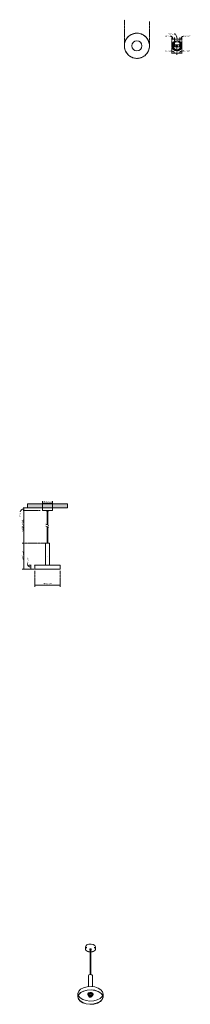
# Model space of a CAD drawing. Header units: millimetres. Extents: x 6318 to 8017, y -2937 to 6855.
import ezdxf

# ---------------------------------------------------------------- set-up
doc = ezdxf.new("R2010")
doc.units = ezdxf.units.MM
doc.linetypes.add('Dash', pattern=[6, 3, -3])
for name, color, linetype, lineweight in [('Cotas', 7, 'Continuous', 9), ('Cotas-6', 7, 'Continuous', 9), ('Lighthing Fixture Detail Wide Black', 7, 'Continuous', 20), ('Luminarias', 7, 'Continuous', 20), ('Techos', 7, 'Continuous', 9)]:
    doc.layers.add(name, color=color, linetype=linetype, lineweight=lineweight)
doc.layers.add('Lighthing Fixture Dim Grey Dash', color=7, linetype='Dash', lineweight=9, true_color=0xd2d2d2)
doc.styles.add('Arial Narrow', font='ARIALN.TTF', dxfattribs={"height": 13.2})
doc.dimstyles.new('FARO_-_2_2mm_Arial_Narrow_mm_Inch_Left', dxfattribs={"dimscale": 304.8, "dimtxt": 13.509289, "dimasz": 0, "dimexe": 0.059055, "dimexo": 0.0625, "dimgap": 0.009843, "dimtad": 1, "dimdec": 0, "dimzin": 0, "dimdsep": 46, "dimtxsty": 'Arial Narrow', "dimblk1": 'NONE', "dimblk2": 'NONE', "dimsah": 1, "dimcen": 0.09, "dimadec": 0, "dimazin": 0, "dimtfac": 1, "dimtdec": 4, "dimtix": 1, "dimtmove": 1, "dimatfit": 3, "dimfxl": 0.019685, "dimfxlon": 1, "dimtvp": 1, "dimtolj": 1, "dimtzin": 0, "dimarcsym": 2})
doc.dimstyles.new('FARO_-_2_2mm_Arial_Narrow_mm_Inch_Left_1', dxfattribs={"dimscale": 304.8, "dimtxt": 13.509289, "dimasz": 0, "dimexe": 0.059055, "dimexo": 0.0625, "dimgap": 0.009843, "dimtad": 1, "dimdec": 0, "dimzin": 0, "dimdsep": 46, "dimtxsty": 'Arial Narrow', "dimblk1": 'NONE', "dimblk2": 'NONE', "dimsah": 1, "dimcen": 0.09, "dimadec": 0, "dimazin": 0, "dimtfac": 1, "dimtdec": 4, "dimtix": 1, "dimtmove": 0, "dimatfit": 3, "dimfxl": 0.019685, "dimfxlon": 1, "dimtvp": 1, "dimtolj": 1, "dimtzin": 0, "dimarcsym": 2})

# ---------------------------------------------------------------- blocks, each defined once
blk = doc.blocks.new('20160 - 20161 WHIZZ satin gold and Black pendant lamp-463938-Alzado_PDF')
at = {"layer": 'Luminarias'}
for p, q in [((6591.4, 1963), (6591.4, 1832.4)), ((6598.6, 1829.8), (6598.6, 1963)), ((6591.4, 1813.3), (6591.4, 1650.5)), ((6598.6, 1650.5), (6598.6, 1810.7))]:
    blk.add_line(p, q, dxfattribs=at)
at = {"layer": 'Luminarias', "flags": 128}
for points in [[(6588.5, 1963.5), (6588.5, 1963.6), (6588.5, 1963.6), (6588.5, 1963.6), (6588.5, 1963.7), (6588.5, 1963.7), (6588.5, 1963.7), (6588.5, 1963.8), (6588.5, 1963.8), (6588.5, 1963.8)], [(6588.8, 1963.2), (6588.8, 1963.2), (6588.8, 1963.2), (6588.7, 1963.3), (6588.7, 1963.3), (6588.7, 1963.3), (6588.7, 1963.3), (6588.6, 1963.4), (6588.6, 1963.4)], [(6601.4, 1963.8), (6601.4, 1963.8), (6601.4, 1963.8), (6601.4, 1963.7), (6601.4, 1963.7), (6601.4, 1963.7), (6601.4, 1963.6), (6601.4, 1963.6), (6601.4, 1963.6), (6601.4, 1963.5)]]:
    blk.add_lwpolyline(points, dxfattribs=at)
blk = doc.blocks.new('20160 - 20161 WHIZZ satin gold and Black pendant lamp-463938-00 Isometrico PDF')
at = {"layer": 'Luminarias', "color": 253, "lineweight": 9, "true_color": 0xaaaaaa}
for p, q in [((2348.4, -2367), (2348.4, -2386.2)), ((2357.4, -2367), (2357.4, -2380.1)), ((2391.9, -2387.6), (2393.3, -2385.1)), ((2391.9, -2387.5), (2391.9, -2396.5)), ((2394.4, -2387.5), (2394.4, -2392.1)), ((2394.8, -2381.9), (2394.8, -2641.1)), ((2394.8, -2398.2), (2395.3, -2395.8)), ((2402, -2641.1), (2402, -2381.9)), ((2402.4, -2392.1), (2402.4, -2387.5)), ((2404.9, -2396.5), (2404.9, -2387.5)), ((2439.4, -2380.1), (2439.4, -2367)), ((2448.4, -2386.2), (2448.4, -2367)), ((2378.4, -2653.1), (2382.7, -2645.2)), ((2378.4, -2652.4), (2378.4, -2760.9)), ((2418.4, -2760.9), (2418.4, -2652.4)), ((2273.4, -2832), (2273.4, -2864.7)), ((2274.9, -2833.3), (2274.9, -2864.7)), ((2370.6, -2834.1), (2370.6, -2835.7)), ((2371.7, -2837), (2371.7, -2839.4)), ((2377.6, -2839.4), (2377.6, -2845.1)), ((2378.4, -2821.1), (2378.4, -2832)), ((2378.4, -2835.7), (2378.4, -2837)), ((2380.6, -2821.8), (2380.6, -2823.4)), ((2380.6, -2823.4), (2380.6, -2834.1)), ((2384.5, -2838.7), (2380.7, -2845.7)), ((2416.2, -2823.4), (2416.2, -2821.8)), ((2416.2, -2834.1), (2416.2, -2823.4)), ((2418.4, -2832), (2418.4, -2821.1)), ((2418.4, -2837), (2418.4, -2835.7)), ((2419.2, -2845.1), (2419.2, -2839.4)), ((2425.1, -2839.4), (2425.1, -2837)), ((2426.2, -2835.7), (2426.2, -2834.1)), ((2521.9, -2864.7), (2521.9, -2833.3)), ((2523.4, -2864.7), (2523.4, -2832)), ((2380.7, -2845.1), (2380.7, -2856.9)), ((2412.7, -2851.7), (2410.3, -2854.2)), ((2413.8, -2852.6), (2411.7, -2854.9)), ((2416.2, -2856.9), (2416.2, -2845.1)), ((2419.3, -2849), (2416.6, -2850.6))]:
    blk.add_line(p, q, dxfattribs=at)
for points in [[(2348.4, -2367, 0), (2351.2, -2357.5, 0), (2363, -2346.6, 0)], [(2363, -2346.6, 0), (2381.9, -2339.8, 0), (2404, -2338.4, 0), (2425, -2342.6, 0), (2440.7, -2351.7, 0), (2448.1, -2363.8, 0), (2448.4, -2367, 0)], [(2348.4, -2386.2, 0), (2348.4, -2387.5, 0), (2348.6, -2388.7, 0), (2348.8, -2389.9, 0), (2349.1, -2391.1, 0), (2349.5, -2392.3, 0), (2349.9, -2393.5, 0), (2350.4, -2394.6, 0), (2351.1, -2395.8, 0), (2351.8, -2396.9, 0), (2352.5, -2398, 0), (2353.4, -2399.1, 0), (2354.3, -2400.2, 0), (2355.2, -2401.2, 0), (2356.3, -2402.2, 0), (2357.4, -2403.2, 0), (2358.6, -2404.1, 0), (2359.8, -2405.1, 0), (2361.1, -2406, 0), (2362.5, -2406.8, 0), (2363.9, -2407.6, 0), (2365.3, -2408.4, 0), (2366.9, -2409.2, 0), (2368.4, -2409.9, 0), (2370, -2410.6, 0), (2371.7, -2411.2, 0), (2373.4, -2411.8, 0), (2375.1, -2412.4, 0), (2376.9, -2412.9, 0), (2378.7, -2413.4, 0), (2380.5, -2413.8, 0), (2382.4, -2414.2, 0), (2384.2, -2414.5, 0), (2386.1, -2414.8, 0), (2388.1, -2415.1, 0), (2390, -2415.3, 0), (2392, -2415.5, 0), (2393.9, -2415.6, 0), (2394.8, -2415.7, 0)], [(2391.9, -2396.5, 0), (2391.9, -2396.7, 0), (2391.9, -2396.9, 0), (2392, -2397.1, 0), (2392, -2397.3, 0), (2392.1, -2397.4, 0), (2392.1, -2397.6, 0), (2392.2, -2397.8, 0), (2392.3, -2398, 0), (2392.4, -2398.1, 0), (2392.5, -2398.3, 0), (2392.6, -2398.5, 0), (2392.8, -2398.6, 0), (2392.9, -2398.8, 0), (2393.1, -2398.9, 0), (2393.2, -2399, 0), (2393.4, -2399.2, 0), (2393.5, -2399.3, 0), (2393.7, -2399.4, 0), (2393.9, -2399.5, 0), (2394.1, -2399.6, 0), (2394.3, -2399.7, 0), (2394.4, -2399.8, 0), (2394.7, -2399.9, 0), (2394.8, -2400, 0)], [(2393.3, -2385.1, 0), (2399.4, -2383.7, 0), (2404.4, -2386.1, 0), (2404.9, -2387.5, 0)], [(2395.3, -2395.8, 0), (2400.9, -2395.4, 0), (2402, -2398.2, 0)], [(2402, -2400, 0), (2402, -2400, 0), (2402.2, -2399.9, 0), (2402.4, -2399.8, 0), (2402.6, -2399.7, 0), (2402.8, -2399.6, 0), (2403, -2399.5, 0), (2403.2, -2399.3, 0), (2403.3, -2399.2, 0)], [(2402, -2415.7, 0), (2403.8, -2415.6, 0), (2405.7, -2415.4, 0), (2407.7, -2415.2, 0), (2409.6, -2415, 0), (2411.5, -2414.7, 0), (2413.4, -2414.4, 0), (2415.3, -2414, 0), (2417.2, -2413.6, 0), (2419, -2413.1, 0), (2420.8, -2412.7, 0), (2422.5, -2412.1, 0), (2424.2, -2411.5, 0), (2425.9, -2410.9, 0), (2427.5, -2410.3, 0), (2429.1, -2409.6, 0), (2430.7, -2408.8, 0), (2432.1, -2408.1, 0), (2433.4, -2407.3, 0)], [(2404.9, -2396.5, 0), (2404.9, -2396.7, 0), (2404.9, -2396.9, 0), (2404.8, -2397.1, 0), (2404.8, -2397.3, 0), (2404.7, -2397.4, 0), (2404.7, -2397.6, 0), (2404.6, -2397.8, 0), (2404.5, -2398, 0), (2404.4, -2398.1, 0), (2404.3, -2398.3, 0), (2404.2, -2398.5, 0), (2404, -2398.6, 0), (2403.9, -2398.8, 0), (2403.8, -2398.9, 0), (2403.6, -2399, 0), (2403.4, -2399.2, 0), (2403.3, -2399.2, 0)], [(2448.4, -2386.2, 0), (2448.4, -2387.5, 0), (2448.2, -2388.7, 0), (2448, -2389.9, 0), (2447.7, -2391.1, 0), (2447.3, -2392.3, 0), (2446.9, -2393.5, 0), (2446.4, -2394.6, 0), (2445.7, -2395.8, 0), (2445, -2396.9, 0), (2444.3, -2398, 0), (2443.4, -2399.1, 0), (2442.5, -2400.2, 0), (2441.6, -2401.2, 0), (2440.5, -2402.2, 0), (2439.4, -2403.2, 0), (2438.2, -2404.1, 0), (2437, -2405.1, 0), (2435.7, -2406, 0), (2434.3, -2406.8, 0), (2433.4, -2407.3, 0)], [(2382.7, -2645.2, 0), (2396.1, -2640.9, 0), (2410.8, -2643.4, 0), (2418.3, -2651.1, 0), (2418.3, -2653.3, 0)], [(2300.4, -2787.2, 0), (2281.2, -2806.9, 0), (2273.5, -2829, 0), (2273.5, -2834.7, 0)], [(2496.4, -2909.5, 0), (2467.6, -2924.8, 0), (2432, -2934.2, 0), (2393.2, -2936.8, 0), (2354.8, -2932.3, 0), (2320.8, -2921.3, 0), (2294.3, -2904.6, 0), (2278, -2884.1, 0), (2273.5, -2861.7, 0), (2281.2, -2839.5, 0), (2300.4, -2819.9, 0)], [(2495.2, -2909, 0), (2466.8, -2924.1, 0), (2431.6, -2933.4, 0), (2393.2, -2935.9, 0), (2355.4, -2931.5, 0), (2321.7, -2920.6, 0), (2295.5, -2904.2, 0), (2279.5, -2883.9, 0), (2275, -2861.7, 0), (2282.6, -2839.9, 0), (2301.6, -2820.4, 0)], [(2495.2, -2909, 0), (2466.8, -2924.1, 0), (2431.6, -2933.4, 0), (2393.2, -2935.9, 0), (2355.4, -2931.5, 0), (2321.7, -2920.6, 0), (2295.5, -2904.2, 0), (2279.5, -2883.9, 0), (2275, -2861.7, 0), (2282.6, -2839.9, 0), (2301.6, -2820.4, 0)], [(2494.6, -2908.7, 0), (2466.3, -2923.7, 0), (2431.4, -2932.9, 0), (2393.3, -2935.5, 0), (2355.6, -2931.1, 0), (2322.2, -2920.2, 0), (2296.2, -2903.9, 0), (2280.2, -2883.8, 0), (2275.8, -2861.7, 0), (2283.4, -2840, 0), (2302.2, -2820.7, 0)], [(2523.3, -2834.4, 0), (2518.8, -2812.6, 0), (2502.5, -2792.1, 0), (2476, -2775.5, 0), (2442, -2764.4, 0), (2403.6, -2759.9, 0), (2364.8, -2762.5, 0), (2329.2, -2771.9, 0), (2300.4, -2787.2, 0)], [(2300.4, -2819.9, 0), (2329.2, -2804.6, 0), (2364.8, -2795.2, 0), (2403.6, -2792.6, 0), (2442, -2797.1, 0), (2476, -2808.1, 0), (2502.5, -2824.8, 0), (2518.8, -2845.3, 0), (2523.3, -2867.7, 0), (2515.6, -2889.9, 0), (2496.4, -2909.5, 0)], [(2301.6, -2820.4, 0), (2330, -2805.3, 0), (2365.2, -2796, 0), (2403.6, -2793.5, 0), (2441.4, -2797.9, 0), (2475.1, -2808.8, 0), (2501.3, -2825.2, 0), (2517.3, -2845.5, 0), (2521.8, -2867.7, 0), (2514.2, -2889.5, 0), (2495.2, -2909, 0)], [(2301.6, -2820.4, 0), (2330, -2805.3, 0), (2365.2, -2796, 0), (2403.6, -2793.5, 0), (2441.4, -2797.9, 0), (2475.1, -2808.8, 0), (2501.3, -2825.2, 0), (2517.3, -2845.5, 0), (2521.8, -2867.7, 0), (2514.2, -2889.5, 0), (2495.2, -2909, 0)], [(2302.2, -2820.7, 0), (2330.5, -2805.7, 0), (2365.4, -2796.5, 0), (2403.5, -2793.9, 0), (2441.2, -2798.3, 0), (2474.6, -2809.2, 0), (2500.6, -2825.5, 0), (2516.6, -2845.6, 0), (2521, -2867.7, 0), (2513.4, -2889.4, 0), (2494.6, -2908.7, 0)], [(2370.6, -2834.3, 0), (2370.7, -2833.4, 0), (2376.6, -2824.1, 0)], [(2371.9, -2840.3, 0), (2370.7, -2835, 0), (2376.6, -2825.8, 0)], [(2371.7, -2837.3, 0), (2371.7, -2836.4, 0), (2377.5, -2827.4, 0)], [(2379.8, -2850.4, 0), (2376.2, -2847.9, 0), (2371.7, -2838.7, 0), (2377.5, -2829.8, 0)], [(2376.6, -2824.1, 0), (2390.9, -2818.6, 0), (2408.1, -2819.1, 0), (2421.5, -2825.2, 0), (2426.1, -2834.8, 0)], [(2376.6, -2825.8, 0), (2390.9, -2820.3, 0), (2408.1, -2820.7, 0), (2421.5, -2826.8, 0), (2426.1, -2836.4, 0), (2425.2, -2839.8, 0)], [(2377.5, -2827.4, 0), (2391.2, -2822.2, 0), (2407.7, -2822.6, 0), (2420.7, -2828.5, 0), (2425.1, -2837.7, 0)], [(2377.5, -2829.8, 0), (2391.2, -2824.5, 0), (2407.7, -2824.9, 0), (2420.7, -2830.9, 0), (2425.1, -2840, 0), (2419.3, -2849, 0)], [(2377.6, -2839.6, 0), (2377.7, -2838.9, 0), (2382.1, -2831.9, 0)], [(2380.7, -2851.4, 0), (2377.7, -2844.6, 0), (2382.1, -2837.7, 0)], [(2382.1, -2831.9, 0), (2392.8, -2827.8, 0), (2405.6, -2828.2, 0), (2415.7, -2832.8, 0), (2419.1, -2839.9, 0)], [(2382.1, -2837.7, 0), (2392.8, -2833.6, 0), (2405.6, -2833.9, 0), (2415.7, -2838.5, 0), (2419.1, -2845.6, 0), (2416.2, -2851.2, 0)], [(2416.1, -2845.9, 0), (2416, -2843.9, 0), (2409.4, -2837.1, 0), (2396.4, -2834.9, 0), (2384.5, -2838.7, 0)], [(2494.6, -2878.1, 0), (2466.3, -2893.1, 0), (2431.4, -2902.3, 0), (2393.3, -2904.9, 0), (2355.6, -2900.5, 0), (2322.2, -2889.6, 0), (2296.2, -2873.3, 0), (2280.2, -2853.1, 0), (2278.6, -2849.4, 0)], [(2412.3, -2863.3, 0), (2400.4, -2867.1, 0), (2387.4, -2865, 0), (2380.8, -2858.1, 0), (2384.5, -2850.6, 0)], [(2411.7, -2863, 0), (2400.4, -2866.7, 0), (2387.9, -2864.6, 0), (2381.6, -2858.1, 0), (2385.1, -2850.9, 0)], [(2411.7, -2854.9, 0), (2400.4, -2858.5, 0), (2387.9, -2856.4, 0), (2383.1, -2852.8, 0)], [(2410.3, -2854.2, 0), (2400.1, -2857.5, 0), (2389, -2855.6, 0), (2384.1, -2851.7, 0)], [(2384.5, -2850.6, 0), (2396.4, -2846.8, 0), (2409.4, -2848.9, 0), (2416, -2855.8, 0), (2412.3, -2863.3, 0)], [(2385.1, -2850.9, 0), (2396.5, -2847.2, 0), (2408.9, -2849.3, 0), (2415.2, -2855.8, 0), (2411.7, -2863, 0)], [(2518.2, -2849.4, 0), (2513.4, -2858.8, 0), (2494.6, -2878.1, 0)]]:
    blk.add_polyline3d(points, dxfattribs=at)
blk = doc.blocks.new('20160 - 20161 WHIZZ satin gold and Black pendant lamp-463938-Planta_PDF')
at = {"layer": 'Luminarias'}
for start, end in [(125.38205, 144.61795), (120.68121, 123.75182), (115.83205, 118.75078), (110.97033, 114.02967), (106.24922, 109.16795), (101.24818, 104.31879), (90, 99.61795), (80.38205, 90), (75.68121, 78.75182), (70.83205, 73.75078), (65.97033, 69.02967), (61.24922, 64.16795), (56.24818, 59.31879), (35.38205, 54.61795), (170.38205, 189.61795), (165.6891, 168.63746), (160.83205, 163.75078), (155.97033, 159.02967), (151.24922, 154.16795), (146.24818, 149.31879), (30.68121, 33.75182), (25.83205, 28.75078), (20.97033, 24.02967), (16.24922, 19.16795), (11.36254, 14.3109), (350.38205, 9.61795), (191.36254, 194.3109), (196.24922, 199.16795), (200.97033, 204.02967), (205.83205, 208.75078), (210.68121, 213.75182), (215.38205, 234.61795), (305.38205, 324.61795), (326.24818, 329.31879), (331.24922, 334.16795), (335.97033, 339.02967), (340.83205, 343.75078), (345.6891, 348.63746), (236.24818, 239.31879), (241.24922, 244.16795), (245.97033, 249.02967), (250.83205, 253.75078), (255.68121, 258.75182), (260.38205, 270), (270, 279.61795), (281.24818, 284.31879), (286.24922, 289.16795), (290.97033, 294.02967), (295.83205, 298.75078), (300.68121, 303.75182)]:
    blk.add_arc((0, 0), 125, start, end, dxfattribs=at)
blk = doc.blocks.new('20160 - 20161 WHIZZ satin gold and Black pendant lamp-463938-Planta_PDF Fixing Holes')
at = {"layer": 'Luminarias', "color": 253, "true_color": 0xaaaaaa}
for radius, start, end in [(50, 83.39527, 263.39527), (48, 83.39527, 263.39527), (50, 263.39527, 83.39527), (48, 263.39527, 83.39527)]:
    blk.add_arc((0, 0), radius, start, end, dxfattribs=at)
blk = doc.blocks.new('DIMBLOCK1-Alzado_PDF')
at = {"layer": 'Cotas-6', "color": 251, "true_color": 0x5b5b5b}
for p, q in [((6360.2, 2000), (6354.2, 2000)), ((6360.2, 1975), (6354.2, 1975)), ((6360.2, 2000), (6360.2, 1975)), ((6360.2, 2000), (6378.2, 2000)), ((6360.2, 1975), (6378.2, 1975))]:
    blk.add_line(p, q, dxfattribs=at)
blk.add_ellipse((6360.2, 1963.6), major_axis=(-34.7, 0), ratio=0.6907, start_param=4.712389, end_param=6.283185, dxfattribs=at)
at = {"layer": 'Cotas-6', "color": 0, "insert": (6319.2, 1907.6), "char_height": 13.2, "width": 67.16, "attachment_point": 1, "rotation": 90, "line_spacing_factor": 0.974696, "style": 'Arial Narrow'}
blk.add_mtext('25 / 1.0"', dxfattribs=at)
blk = doc.blocks.new('_None')
blk = doc.blocks.new('DIMBLOCK2-Alzado_PDF')
at = {"layer": 'Cotas-6', "color": 251, "true_color": 0x5b5b5b}
for p, q in [((6360.2, 1975), (6354.2, 1975)), ((6360.2, 1975), (6360.2, 1650.5)), ((6360.2, 1975), (6378.2, 1975)), ((6360.2, 1650.5), (6342.2, 1650.5)), ((6360.2, 1650.5), (6366.2, 1650.5))]:
    blk.add_line(p, q, dxfattribs=at)
at = {"layer": 'Cotas-6', "color": 0, "insert": (6340.2, 1761.1), "char_height": 13.2, "width": 124.028, "attachment_point": 1, "rotation": 90, "line_spacing_factor": 0.974696, "style": 'Arial Narrow'}
blk.add_mtext('Variable Height', dxfattribs=at)
blk = doc.blocks.new('DIMBLOCK3-Alzado_PDF')
at = {"layer": 'Cotas-6', "color": 251, "true_color": 0x5b5b5b}
for p, q in [((6360.2, 1650.5), (6342.2, 1650.5)), ((6360.2, 1650.5), (6360.2, 1390.5)), ((6360.2, 1650.5), (6366.2, 1650.5)), ((6360.2, 1390.5), (6342.2, 1390.5)), ((6360.2, 1390.5), (6366.2, 1390.5))]:
    blk.add_line(p, q, dxfattribs=at)
at = {"layer": 'Cotas-6', "color": 0, "insert": (6340.2, 1484.2), "char_height": 13.2, "width": 87.231, "attachment_point": 1, "rotation": 90, "line_spacing_factor": 0.974696, "style": 'Arial Narrow'}
blk.add_mtext('260 / 10.2"', dxfattribs=at)
blk = doc.blocks.new('DIMBLOCK4-Alzado_PDF')
at = {"layer": 'Cotas-6', "color": 251, "true_color": 0x5b5b5b}
for p, q in [((6428.2, 1430.5), (6410.2, 1430.5)), ((6428.2, 1390.5), (6422.2, 1390.5)), ((6428.2, 1430.5), (6428.2, 1390.5)), ((6428.2, 1430.5), (6434.2, 1430.5)), ((6428.2, 1390.5), (6446.2, 1390.5))]:
    blk.add_line(p, q, dxfattribs=at)
blk.add_ellipse((6428.2, 1438.3), major_axis=(32, 0), ratio=0.866388, start_param=3.141593, end_param=4.712389, dxfattribs=at)
at = {"layer": 'Cotas-6', "color": 0, "insert": (6389.9, 1438.3), "char_height": 13.2, "width": 67.16, "attachment_point": 1, "rotation": 90, "line_spacing_factor": 0.974696, "style": 'Arial Narrow'}
blk.add_mtext('40 / 1.6"', dxfattribs=at)
blk = doc.blocks.new('DIMBLOCK5-Alzado_PDF')
at = {"layer": 'Cotas-6', "color": 251, "true_color": 0x5b5b5b}
for p, q in [((6470, 1232), (6470, 1238)), ((6470, 1232), (6720, 1232)), ((6470, 1232), (6470, 1214)), ((6720, 1232), (6720, 1238)), ((6720, 1232), (6720, 1214))]:
    blk.add_line(p, q, dxfattribs=at)
at = {"layer": 'Cotas-6', "color": 0, "insert": (6556.9, 1252.1), "char_height": 13.2, "width": 91.349, "attachment_point": 1, "line_spacing_factor": 0.974696, "style": 'Arial Narrow'}
blk.add_mtext('Ø250 / 9.8"', dxfattribs=at)
blk = doc.blocks.new('DIMBLOCK6-Alzado_PDF')
at = {"layer": 'Cotas-6', "color": 251, "true_color": 0x5b5b5b}
for p, q in [((6545, 2048.4), (6545, 2066.4)), ((6645, 2048.4), (6645, 2066.4)), ((6545, 2048.4), (6645, 2048.4)), ((6545, 2048.4), (6545, 2042.4)), ((6645, 2048.4), (6645, 2042.4))]:
    blk.add_line(p, q, dxfattribs=at)
at = {"layer": 'Cotas-6', "color": 0, "insert": (6556.9, 2068.5), "char_height": 13.2, "width": 91.349, "attachment_point": 1, "line_spacing_factor": 0.974696, "style": 'Arial Narrow'}
blk.add_mtext('Ø100 / 3.9"', dxfattribs=at)
blk = doc.blocks.new('DIMBLOCK7-Planta_PDF Fixing Holes')
at = {"layer": 'Cotas-6', "color": 251, "true_color": 0x5b5b5b}
for p, q in [((7833.4, 6659.9), (7833.4, 6677.9)), ((7833.4, 6659.9), (7859.6, 6659.9)), ((7833.4, 6659.9), (7833.4, 6653.9)), ((7859.6, 6659.9), (7859.6, 6677.9)), ((7859.6, 6659.9), (7859.6, 6653.9))]:
    blk.add_line(p, q, dxfattribs=at)
blk.add_ellipse((7820.4, 6659.9), major_axis=(0, 30), ratio=0.869553, start_param=4.712389, end_param=6.283185, dxfattribs=at)
at = {"layer": 'Cotas-6', "color": 0, "insert": (7764.4, 6696.3), "char_height": 13.2, "width": 67.16, "attachment_point": 1, "line_spacing_factor": 0.974696, "style": 'Arial Narrow'}
blk.add_mtext('26 / 1.0"', dxfattribs=at)
blk = doc.blocks.new('DIMBLOCK8-Planta_PDF Fixing Holes')
at = {"layer": 'Cotas-6', "color": 251, "true_color": 0x5b5b5b}
for p, q in [((7859.6, 6659.9), (7859.6, 6677.9)), ((7859.6, 6659.9), (7912.3, 6659.9)), ((7859.6, 6659.9), (7859.6, 6653.9)), ((7912.3, 6659.9), (7912.3, 6677.9)), ((7912.3, 6659.9), (7912.3, 6653.9))]:
    blk.add_line(p, q, dxfattribs=at)
blk.add_ellipse((7857.4, 6659.9), major_axis=(0, 53.8), ratio=0.531379, start_param=4.712389, end_param=6.283185, dxfattribs=at)
at = {"layer": 'Cotas-6', "color": 0, "insert": (7801.4, 6720.1), "char_height": 13.2, "width": 67.16, "attachment_point": 1, "line_spacing_factor": 0.974696, "style": 'Arial Narrow'}
blk.add_mtext('53 / 2.1"', dxfattribs=at)
blk = doc.blocks.new('DIMBLOCK9-Planta_PDF Fixing Holes')
at = {"layer": 'Cotas-6', "color": 251, "true_color": 0x5b5b5b}
for p, q in [((7912.3, 6659.9), (7912.3, 6677.9)), ((7912.3, 6659.9), (7933.4, 6659.9)), ((7912.3, 6659.9), (7912.3, 6653.9)), ((7933.4, 6659.9), (7933.4, 6677.9)), ((7933.4, 6659.9), (7933.4, 6653.9))]:
    blk.add_line(p, q, dxfattribs=at)
blk.add_ellipse((7949.8, 6659.9), major_axis=(0, 30), ratio=0.897844, start_param=0, end_param=1.570796, dxfattribs=at)
at = {"layer": 'Cotas-6', "color": 0, "insert": (7949.8, 6696.3), "char_height": 13.2, "width": 67.16, "attachment_point": 1, "line_spacing_factor": 0.974696, "style": 'Arial Narrow'}
blk.add_mtext('21 / 0.8"', dxfattribs=at)
blk = doc.blocks.new('DIMBLOCK10-Planta_PDF Fixing Holes')
at = {"layer": 'Cotas-6', "color": 251, "true_color": 0x5b5b5b}
for p, q in [((7833.4, 6523), (7833.4, 6541)), ((7833.4, 6523), (7883.4, 6523)), ((7833.4, 6523), (7833.4, 6517)), ((7883.4, 6523), (7883.4, 6529)), ((7883.4, 6523), (7883.4, 6505))]:
    blk.add_line(p, q, dxfattribs=at)
blk.add_ellipse((7821.9, 6523), major_axis=(36.5, 0), ratio=0.584805, start_param=0, end_param=1.570796, dxfattribs=at)
at = {"layer": 'Cotas-6', "color": 0, "insert": (7766, 6550.7), "char_height": 13.2, "width": 67.16, "attachment_point": 1, "line_spacing_factor": 0.974696, "style": 'Arial Narrow'}
blk.add_mtext('50 / 2.0"', dxfattribs=at)
blk = doc.blocks.new('DIMBLOCK11-Planta_PDF Fixing Holes')
at = {"layer": 'Cotas-6', "color": 251, "true_color": 0x5b5b5b}
for p, q in [((7883.4, 6523), (7883.4, 6529)), ((7883.4, 6523), (7933.4, 6523)), ((7883.4, 6523), (7883.4, 6505)), ((7933.4, 6523), (7933.4, 6541)), ((7933.4, 6523), (7933.4, 6517))]:
    blk.add_line(p, q, dxfattribs=at)
blk.add_ellipse((7946.2, 6523), major_axis=(37.8, 0), ratio=0.565066, start_param=1.570796, end_param=3.141593, dxfattribs=at)
at = {"layer": 'Cotas-6', "color": 0, "insert": (7946.2, 6550.7), "char_height": 13.2, "width": 67.16, "attachment_point": 1, "line_spacing_factor": 0.974696, "style": 'Arial Narrow'}
blk.add_mtext('50 / 2.0"', dxfattribs=at)

msp = doc.modelspace()

# ---------------------------------------------------------------- hatches: boundary and pattern name
at = {"layer": 'Techos', "true_color": 0xe8e8e8}
msp.add_hatch(color=254, dxfattribs=at).paths.add_polyline_path([(6595.3, 2000), (6795, 2000), (6795, 2040.5), (6395, 2040.5), (6395, 2000), (6591.6, 2000)])

# ---------------------------------------------------------------- linework, layer by layer
at = {"layer": 'Lighthing Fixture Detail Wide Black'}
for p, q in [((7845.7, 6586.1), (7845.7, 6603.9)), ((7845.7, 6603.9), (7921.2, 6603.9)), ((7921.2, 6586.1), (7845.7, 6586.1)), ((7867.1, 6595), (7852.1, 6595)), ((7864.7, 6597.4), (7854.5, 6597.4)), ((7854.5, 6592.6), (7864.7, 6592.6)), ((7859.6, 6592.6), (7859.6, 6597.4)), ((7888.4, 6595), (7878.4, 6595)), ((7883.4, 6590), (7883.4, 6600)), ((7909.9, 6597.5), (7909.9, 6592.5)), ((7914.7, 6595), (7909.9, 6595)), ((7912.3, 6590.1), (7912.3, 6599.9)), ((7914.7, 6592.5), (7914.7, 6597.5)), ((7921.2, 6603.9), (7921.2, 6586.1)), ((6645, 2000), (6545, 2000)), ((6545, 2000), (6545, 1976.5)), ((6546.4, 1975), (6588.5, 1975)), ((6601.5, 1975), (6588.5, 1975)), ((6588.5, 1975), (6588.5, 1963.9)), ((6589.4, 1963), (6600.6, 1963)), ((6601.5, 1975), (6643.5, 1975)), ((6601.5, 1963.9), (6601.5, 1975)), ((6645, 1976.5), (6645, 2000)), ((6608.5, 1826.1), (6578.5, 1837.1)), ((6578.5, 1818), (6608.5, 1807.1)), ((6599, 1784.6), (6599.8, 1784.6)), ((6615, 1650.5), (6575, 1650.5)), ((6575, 1650.5), (6575, 1430.5)), ((6615, 1430.5), (6615, 1650.5)), ((6595, 1516.5), (6595.7, 1516.5)), ((6575, 1430.5), (6470, 1430.5)), ((6470, 1430.5), (6470, 1390.5)), ((6470, 1390.5), (6720, 1390.5)), ((6575, 1430.5), (6615, 1430.5)), ((6720, 1430.5), (6615, 1430.5)), ((6720, 1390.5), (6720, 1430.5))]:
    msp.add_line(p, q, dxfattribs=at)
for centre, radius, start, end in [((7485.3, 6595), 125, 353.39527, 173.39527), ((7485.3, 6595), 125, 173.39527, 353.39527), ((7485.3, 6595), 50, 0, 180), ((7485.3, 6595), 50, 180, 0), ((7883.4, 6595), 41, 0, 180), ((7883.4, 6595), 41, 180, 0), ((7883.4, 6595), 40, 0, 180), ((7883.4, 6595), 40, 180, 0), ((7854.5, 6595), 2.4, 90, 270), ((7864.7, 6595), 2.4, 270, 90), ((7883.4, 6595), 5, 360, 180), ((7883.4, 6595), 5, 180, 0), ((7912.3, 6597.5), 2.4, 360, 180), ((7912.3, 6592.5), 2.4, 180, 0), ((6546.4, 1976.5), 1.46, 180, 270), ((6589.4, 1963.9), 0.9, 180, 270), ((6600.6, 1963.9), 0.9, 270, 0), ((6643.5, 1976.5), 1.48, 270, 360)]:
    msp.add_arc(centre, radius, start, end, dxfattribs=at)
at = {"layer": 'Lighthing Fixture Dim Grey Dash'}
for p, q in [((7360.3, 6595), (7360.3, 6854.8)), ((7610.3, 6595), (7610.3, 6841)), ((7833.4, 6595), (7833.4, 6654.6)), ((7833.4, 6595), (7833.4, 6533.2)), ((7859.6, 6597.4), (7859.6, 6654.6)), ((7883.4, 6539), (7883.4, 6590)), ((7912.3, 6599.9), (7912.3, 6654.6)), ((7933.4, 6595), (7933.4, 6654.6)), ((7933.4, 6595), (7933.4, 6533.2)), ((6545, 2000), (6545, 2059)), ((6645, 2000), (6645, 2059)), ((6395, 2000), (6356.5, 2000)), ((6521.7, 1975), (6356.5, 1975)), ((6575, 1650.5), (6362, 1650.5)), ((6470, 1390.5), (6362, 1390.5)), ((6470, 1430.5), (6460, 1430.5)), ((6470, 1372.4), (6470, 1239.4)), ((6720, 1372.4), (6720, 1239.4))]:
    msp.add_line(p, q, dxfattribs=at)
at = {"layer": 'Techos'}
for p, q in [((6395, 2040.5), (6795, 2040.5)), ((6395, 2000), (6395, 2040.5)), ((6545, 2000), (6395, 2000)), ((6795, 2000), (6645, 2000)), ((6795, 2040.5), (6795, 2000))]:
    msp.add_line(p, q, dxfattribs=at)

# ---------------------------------------------------------------- block references
at = {"layer": 'Luminarias', "extrusion": (0, 0, -1), "rotation": 186.6047292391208}
msp.add_blockref('20160 - 20161 WHIZZ satin gold and Black pendant lamp-463938-Planta_PDF', (-7485.3, 6595), dxfattribs=at)
at = {"layer": 'Luminarias', "color": 253, "true_color": 0xaaaaaa, "extrusion": (0, 0, -1), "rotation": 186.6047292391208}
msp.add_blockref('20160 - 20161 WHIZZ satin gold and Black pendant lamp-463938-Planta_PDF Fixing Holes', (-7883.4, 6595), dxfattribs=at)
at = {"layer": 'Luminarias'}
msp.add_blockref('20160 - 20161 WHIZZ satin gold and Black pendant lamp-463938-Alzado_PDF', (0, 0), dxfattribs=at)
at = {"layer": 'Luminarias', "color": 253, "lineweight": 9, "true_color": 0xaaaaaa}
msp.add_blockref('20160 - 20161 WHIZZ satin gold and Black pendant lamp-463938-00 Isometrico PDF', (4624.8, 0), dxfattribs=at)

# ---------------------------------------------------------------- dimensions: what is measured, and where the dimension line sits
at = {"layer": 'Cotas', "color": 251, "true_color": 0x5b5b5b}
for base, p1, p2, override, picture, middle in [((7859.6, 6659.9), (7833.4, 6653.9), (7859.6, 6653.9), {"dimpost": '<>', "dimfxl": 26.19}, 'DIMBLOCK7-Planta_PDF Fixing Holes', (7798, 6687.5)), ((7912.3, 6659.9), (7859.6, 6653.9), (7912.3, 6653.9), {"dimpost": '<>', "dimfxl": 52.72}, 'DIMBLOCK8-Planta_PDF Fixing Holes', (7835, 6711.3)), ((7933.4, 6659.9), (7912.3, 6653.9), (7933.4, 6653.9), {"dimpost": '<>', "dimfxl": 21.09}, 'DIMBLOCK9-Planta_PDF Fixing Holes', (7983.4, 6687.5)), ((7883.4, 6523), (7833.4, 6517), (7883.4, 6529), {"dimpost": '<>', "dimfxl": 51.419841}, 'DIMBLOCK10-Planta_PDF Fixing Holes', (7799.5, 6541.9)), ((7933.4, 6523), (7883.4, 6529), (7933.4, 6517), {"dimpost": '<>', "dimfxl": 51.419841}, 'DIMBLOCK11-Planta_PDF Fixing Holes', (7979.8, 6541.9))]:
    dim = msp.add_linear_dim(base=base, p1=p1, p2=p2, dimstyle='FARO_-_2_2mm_Arial_Narrow_mm_Inch_Left', override=override, dxfattribs=at)
    dim.commit()
    dim.dimension.update_dxf_attribs({"geometry": picture, "text_midpoint": middle, "dimtype": 160})
for base, p1, p2, override, picture, middle in [((6645, 2048.4), (6545, 2042.4), (6645, 2042.4), {"dimpost": '<>', "dimfxl": 100}, 'DIMBLOCK6-Alzado_PDF', (6595, 2060.1)), ((6720, 1232), (6470, 1238), (6720, 1238), {"dimpost": '<>', "dimfxl": 250}, 'DIMBLOCK5-Alzado_PDF', (6595, 1243.7))]:
    dim = msp.add_linear_dim(base=base, p1=p1, p2=p2, text='Ø<>', dimstyle='FARO_-_2_2mm_Arial_Narrow_mm_Inch_Left_1', override=override, dxfattribs=at)
    dim.commit()
    dim.dimension.update_dxf_attribs({"geometry": picture, "text_midpoint": middle})
for base, p1, p2, override, picture, middle in [((6360.2, 1975), (6354.2, 2000), (6354.2, 1975), {"dimpost": '<>', "dimfxl": 25.002843}, 'DIMBLOCK1-Alzado_PDF', (6328, 1941.2)), ((6428.2, 1390.5), (6434.2, 1430.5), (6422.2, 1390.5), {"dimpost": '<>', "dimfxl": 41.761226}, 'DIMBLOCK4-Alzado_PDF', (6398.7, 1471.8))]:
    dim = msp.add_linear_dim(base=base, p1=p1, p2=p2, angle=90, dimstyle='FARO_-_2_2mm_Arial_Narrow_mm_Inch_Left', override=override, dxfattribs=at)
    dim.commit()
    dim.dimension.update_dxf_attribs({"geometry": picture, "text_midpoint": middle, "dimtype": 160, "text_rotation": 90})
dim = msp.add_linear_dim(base=(6360.2, 1650.5), p1=(6354.2, 1975), p2=(6366.2, 1650.5), angle=90, text='Variable Height', dimstyle='FARO_-_2_2mm_Arial_Narrow_mm_Inch_Left_1', override={"dimpost": '<>', "dimfxl": 324.718963}, dxfattribs=at)
dim.commit()
dim.dimension.update_dxf_attribs({"geometry": 'DIMBLOCK2-Alzado_PDF', "text_midpoint": (6348.7, 1812.7)})
dim = msp.add_linear_dim(base=(6360.2, 1390.5), p1=(6366.2, 1650.5), p2=(6366.2, 1390.5), angle=90, dimstyle='FARO_-_2_2mm_Arial_Narrow_mm_Inch_Left_1', override={"dimpost": '<>', "dimfxl": 260}, dxfattribs=at)
dim.commit()
dim.dimension.update_dxf_attribs({"geometry": 'DIMBLOCK3-Alzado_PDF', "text_midpoint": (6348.7, 1520.5)})

doc.saveas('drawing.dxf')
